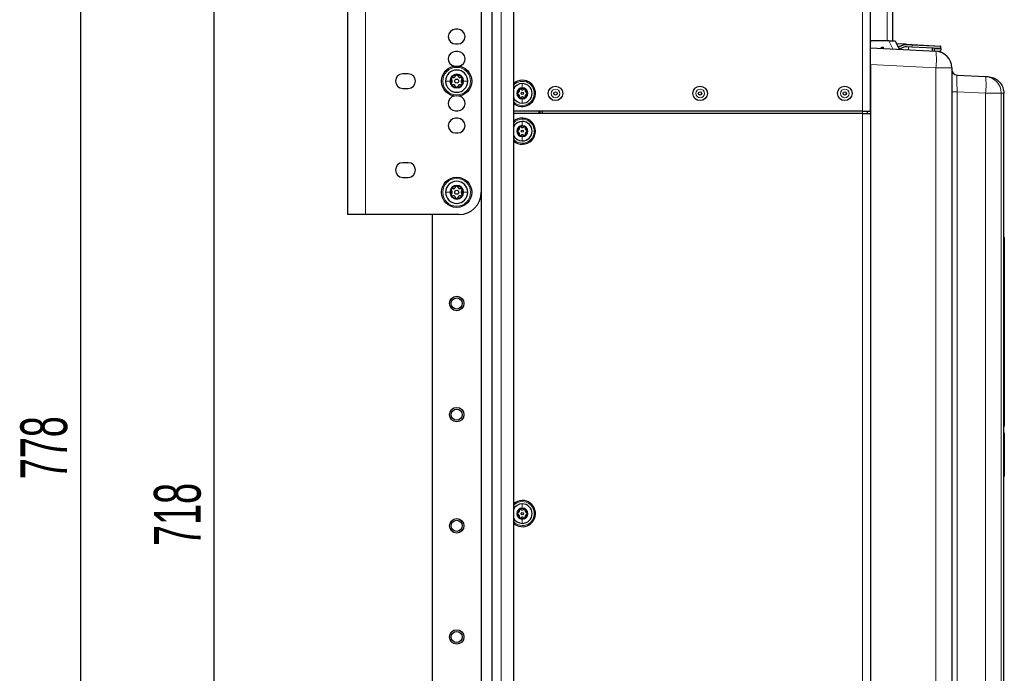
# Model space of a CAD drawing. Header units: millimetres. Extents: x 5 to 418, y 2 to 292.
# Tile 79 of 87: x 182 to 256, y 169 to 218. Entities that reach past the tile are written whole.
import ezdxf

# ---------------------------------------------------------------- set-up
doc = ezdxf.new("R2010")
doc.units = ezdxf.units.MM
doc.layers.add('SLD-0', color=7, linetype='Continuous')
doc.styles.add('SLDTEXTSTYLE0', font='TXT', dxfattribs={"width": 0.605})
doc.dimstyles.new('SLDDIMSTYLE0', dxfattribs={"dimtxt": 3.5, "dimasz": 3.302, "dimexe": 0, "dimexo": 0.0625, "dimgap": 0.875, "dimtad": 1, "dimlfac": 6, "dimrnd": 1e-09, "dimzin": 12, "dimdsep": 46, "dimtxsty": 'SLDTEXTSTYLE0', "dimsah": 1, "dimcen": 0.09, "dimadec": 0, "dimazin": 3, "dimtfac": 1, "dimtofl": 0, "dimtmove": 0, "dimatfit": 3, "dimfxl": 1, "dimfrac": 2, "dimtolj": 1, "dimtzin": 12, "dimarcsym": 0})

# ---------------------------------------------------------------- blocks, each defined once
blk = doc.blocks.new('_D_3')
at = {"layer": 'SLD-0', "color": 7}
for p, q in [((204.891, 242.039), (195.391, 242.039)), ((196.391, 122.372), (196.391, 242.039)), ((212.724, 242.039), (207.891, 242.039)), ((210.557, 122.372), (195.391, 122.372))]:
    blk.add_line(p, q, dxfattribs=at)
for points in [[(196.391, 242.039), (195.883, 238.737), (196.899, 238.737)], [(196.391, 122.372), (196.899, 125.674), (195.883, 125.674)]]:
    blk.add_solid(points, dxfattribs=at)
at = {"layer": 'SLD-0', "color": 7, "insert": (191.879, 178.195), "char_height": 3.5, "attachment_point": 1, "rotation": 90, "style": 'SLDTEXTSTYLE0'}
blk.add_mtext('718', dxfattribs=at)
blk = doc.blocks.new('_D_8')
at = {"layer": 'SLD-0', "color": 7}
for p, q in [((204.891, 252.039), (185.391, 252.039)), ((186.391, 252.039), (186.391, 122.372)), ((217.224, 252.039), (207.891, 252.039)), ((210.557, 122.372), (185.391, 122.372))]:
    blk.add_line(p, q, dxfattribs=at)
for points in [[(186.391, 252.039), (185.883, 248.737), (186.899, 248.737)], [(186.391, 122.372), (186.899, 125.674), (185.883, 125.674)]]:
    blk.add_solid(points, dxfattribs=at)
at = {"layer": 'SLD-0', "color": 7, "insert": (181.879, 183.195), "char_height": 3.5, "attachment_point": 1, "rotation": 90, "style": 'SLDTEXTSTYLE0'}
blk.add_mtext('778', dxfattribs=at)

msp = doc.modelspace()

# ---------------------------------------------------------------- linework, layer by layer
at = {"color": 7, "linetype": 'Continuous', "lineweight": 25}
for p, q in [((217.2238, 92.8721), (217.2238, 252.0387)), ((216.3905, 242.0387), (216.3905, 142.3721)), ((245.5405, 210.7887), (245.5405, 242.0387)), ((206.3905, 223.0387), (206.3905, 203.0387)), ((247.2072, 219.9221), (247.2072, 216.0667)), ((218.8072, 218.3683), (218.8072, 148.2092)), ((214.6405, 216.9221), (214.4738, 216.9221)), ((214.4738, 215.8221), (214.6405, 215.8221)), ((245.5405, 215.5387), (250.4559, 215.2811)), ((246.9313, 216.0667), (245.6238, 216.0667)), ((246.3738, 215.5721), (246.4988, 215.5721)), ((246.3738, 215.4951), (246.3738, 215.5721)), ((246.4988, 215.5721), (246.4988, 215.4885)), ((246.9313, 216.0667), (247.3911, 216.0667)), ((247.3911, 216.0667), (247.6898, 215.4261)), ((248.2276, 215.799), (247.4981, 215.8373)), ((247.6712, 215.6248), (248.0141, 215.7633)), ((247.7022, 215.4395), (247.6864, 215.4335)), ((248.0451, 215.5781), (247.7022, 215.4395)), ((248.2276, 215.799), (248.6624, 215.7762)), ((248.6528, 215.5932), (248.2586, 215.6138)), ((250.8165, 215.4798), (248.6528, 215.5932)), ((248.6624, 215.7762), (250.7928, 215.6646)), ((250.1893, 215.2951), (250.2006, 215.512)), ((250.3155, 215.4591), (250.31, 215.3029)), ((250.3171, 215.5059), (250.3155, 215.4591)), ((250.814, 215.433), (250.8058, 215.2769)), ((250.8165, 215.4798), (250.814, 215.433)), ((250.8165, 215.4798), (250.8243, 215.6296)), ((214.6405, 215.2554), (214.4738, 215.2554)), ((250.31, 215.3029), (250.3096, 215.2888)), ((250.7381, 215.2335), (250.8034, 215.2301)), ((250.8058, 215.2769), (250.8034, 215.2301)), ((245.5405, 214.2904), (245.5405, 159.7054)), ((251.6405, 214.0328), (251.6405, 128.0387)), ((210.9238, 213.5887), (210.5238, 213.5887)), ((252.0354, 213.4962), (254.1735, 213.3841)), ((254.1735, 213.3841), (254.3559, 213.3746)), ((210.5238, 212.4887), (210.9238, 212.4887)), ((255.5405, 212.1263), (255.5405, 212.1254)), ((255.5405, 134.7808), (255.5405, 212.1254)), ((214.4738, 210.8221), (214.6405, 210.8221)), ((214.6405, 210.2554), (214.4738, 210.2554)), ((244.9572, 210.7887), (218.8072, 210.7887)), ((244.9572, 210.6221), (218.8072, 210.6221)), ((220.7238, 210.6221), (220.7238, 210.7887)), ((220.8072, 210.6221), (220.8072, 210.7887)), ((220.9572, 210.7887), (220.9572, 210.6221)), ((244.9572, 210.7887), (245.5405, 210.7887)), ((244.9572, 210.6221), (245.5405, 210.6221)), ((245.2905, 210.7887), (245.2905, 210.6221)), ((245.5405, 210.6221), (245.5405, 150.6221)), ((214.4738, 209.1554), (214.6405, 209.1554)), ((210.9238, 206.9221), (210.5238, 206.9221)), ((210.5238, 205.8221), (210.9238, 205.8221)), ((207.7238, 203.0387), (206.3905, 203.0387)), ((214.7238, 203.0387), (207.7238, 203.0387)), ((212.7238, 203.0387), (212.7238, 164.7054)), ((255.5572, 201.3054), (255.5572, 187.3607)), ((255.5738, 201.1048), (255.5572, 201.1048)), ((255.5738, 200.9214), (255.5572, 200.9214)), ((255.5738, 200.9048), (255.5572, 200.9048)), ((255.5738, 200.7214), (255.5572, 200.7214)), ((255.5738, 200.7206), (255.5572, 200.7206)), ((255.5738, 200.7183), (255.5572, 200.7183)), ((255.5738, 201.1048), (255.5738, 200.9214)), ((255.5738, 200.9048), (255.5738, 200.9214)), ((255.5738, 200.9048), (255.5738, 200.7214)), ((255.5738, 193.1387), (255.5572, 193.1387)), ((255.5738, 193.1387), (255.5738, 192.9721)), ((255.5738, 192.9721), (255.5738, 190.6387)), ((255.5738, 190.4721), (255.5572, 190.4721)), ((255.5738, 190.6387), (255.5738, 190.4721)), ((255.5738, 189.7721), (255.5572, 189.7721)), ((255.5738, 189.7721), (255.5738, 189.6929)), ((255.5738, 189.6929), (255.5738, 188.3939)), ((255.5738, 188.1564), (255.5572, 188.1564)), ((255.5738, 188.098), (255.5572, 188.098)), ((255.5738, 188.1564), (255.5738, 188.3939)), ((255.5738, 188.1564), (255.5738, 188.098)), ((255.5738, 187.7314), (255.5738, 188.098)), ((255.5738, 187.7314), (255.5572, 187.7314)), ((255.5738, 187.7267), (255.5572, 187.7267)), ((255.5738, 187.4721), (255.5572, 187.4721)), ((255.5572, 187.3607), (255.5572, 187.194)), ((255.5738, 187.6975), (255.5738, 187.6387)), ((255.5738, 187.6387), (255.5738, 187.4721)), ((255.5572, 186.6497), (255.5572, 186.5664)), ((255.5572, 186.5664), (255.5572, 183.7789)), ((255.5405, 183.362), (255.5516, 183.4033))]:
    msp.add_line(p, q, dxfattribs=at)
at = {"color": 7, "linetype": 'Continuous', "lineweight": 18}
for p, q in [((217.8905, 92.8721), (217.8905, 252.0387)), ((244.9572, 210.7887), (244.9572, 242.0387)), ((207.7238, 223.0387), (207.7238, 203.0387)), ((246.7905, 219.9221), (246.7905, 216.0667)), ((247.2185, 215.4508), (246.9313, 216.0667)), ((247.6837, 215.5938), (247.6712, 215.6248)), ((248.0266, 215.7324), (247.6837, 215.5938)), ((248.0266, 215.7324), (248.0141, 215.7633)), ((248.2259, 215.7657), (248.2276, 215.799)), ((248.6606, 215.743), (248.2259, 215.7657)), ((248.3917, 215.3893), (248.4031, 215.6062)), ((248.6528, 215.5932), (248.6606, 215.743)), ((248.6606, 215.743), (248.6624, 215.7762)), ((250.8243, 215.6296), (248.6606, 215.743)), ((250.3155, 215.4591), (250.814, 215.433)), ((250.31, 215.3029), (250.8058, 215.2769)), ((250.4559, 214.0328), (245.5405, 214.2904)), ((250.4559, 128.0387), (250.4559, 214.0328)), ((251.6405, 214.0328), (250.4559, 214.0328)), ((252.0354, 212.2479), (251.6405, 212.2479)), ((252.0354, 212.2479), (252.0354, 134.8276)), ((254.1735, 212.1359), (252.0354, 212.2479)), ((254.1735, 134.9347), (254.1735, 212.1359)), ((254.1735, 212.1359), (255.338, 212.1359)), ((255.338, 212.1359), (255.338, 134.9347)), ((255.5405, 212.1254), (255.338, 212.1359)), ((244.9572, 210.6221), (244.9572, 210.7887)), ((244.9572, 150.6221), (244.9572, 210.6221)), ((255.5405, 201.3054), (255.5572, 201.3054)), ((255.5738, 192.9721), (255.5572, 192.9721)), ((255.5738, 190.6387), (255.5572, 190.6387)), ((255.5738, 189.6929), (255.5572, 189.6929)), ((255.5738, 188.3939), (255.5572, 188.3939)), ((255.5572, 187.3607), (255.5405, 187.3607)), ((255.5738, 187.6387), (255.5572, 187.6387)), ((255.5572, 186.5664), (255.5405, 186.5664)), ((255.5405, 183.7789), (255.5572, 183.7789)), ((255.5514, 183.7357), (255.5405, 183.6951))]:
    msp.add_line(p, q, dxfattribs=at)
at = {"color": 7, "linetype": 'Continuous', "lineweight": 18, "flags": 128}
msp.add_lwpolyline([(255.5405, 183.7389), (255.5475, 183.7369), (255.5514, 183.7357)], dxfattribs=at)
at = {"color": 7, "linetype": 'Continuous', "lineweight": 25}
for centre, radius in [((214.5572, 213.0387), 1.1333), ((214.5572, 213.0387), 0.1491), ((221.9572, 212.1221), 0.5442), ((232.7905, 212.1221), 0.5442), ((243.6238, 212.1221), 0.5442), ((219.4738, 212.1221), 0.0863), ((221.9572, 212.1221), 0.125), ((232.7905, 212.1221), 0.125), ((243.6238, 212.1221), 0.125), ((219.4738, 209.2887), 0.0863), ((214.5572, 204.7054), 1.1333), ((214.5572, 204.7054), 0.1491), ((214.5572, 196.3721), 0.5417), ((214.5572, 196.3721), 0.4167), ((214.5572, 188.0387), 0.5417), ((214.5572, 188.0387), 0.4167), ((219.4738, 180.6221), 0.0863), ((214.5572, 179.7054), 0.5417), ((214.5572, 179.7054), 0.4167), ((214.5572, 171.3721), 0.5417), ((214.5572, 171.3721), 0.4167)]:
    msp.add_circle(centre, radius, dxfattribs=at)
at = {"color": 7, "linetype": 'Continuous', "lineweight": 18}
for centre, radius in [((214.5572, 213.0387), 1.0333), ((221.9572, 212.1221), 0.3237), ((232.7905, 212.1221), 0.3237), ((243.6238, 212.1221), 0.3237), ((214.5572, 204.7054), 1.0333)]:
    msp.add_circle(centre, radius, dxfattribs=at)
at = {"color": 7, "linetype": 'Continuous', "lineweight": 25}
for centre, radius, start, end in [((214.4738, 216.3721), 0.55, 90, 270), ((214.6405, 216.3721), 0.55, 270, 90), ((245.6238, 215.9834), 0.0833, 90, 180), ((247.4839, 216.0883), 0.5, 284.246994, 292), ((248.2014, 215.2997), 0.5, 87, 112), ((248.2324, 215.1145), 0.5, 87, 112), ((250.791, 215.6313), 0.0333, 357, 87), ((214.4738, 214.7054), 0.55, 90, 262.007266), ((214.6405, 214.7054), 0.55, 277.992734, 90), ((250.3905, 214.0328), 1.25, 0, 87), ((214.5572, 213.0387), 0.8333, 0, 180), ((252.0572, 213.9123), 0.4167, 180, 267), ((210.5238, 213.0387), 0.55, 90, 270), ((210.9238, 213.0387), 0.55, 270, 90), ((214.5572, 213.0387), 0.5133, 0, 180), ((214.5572, 213.0387), 0.4667, 150, 210), ((214.5572, 213.0387), 0.4667, 90, 150), ((214.5572, 213.0387), 0.4667, 30, 90), ((214.5572, 213.0387), 0.4667, 330, 30), ((214.5572, 213.0387), 0.8333, 180, 0), ((214.5572, 213.0387), 0.5133, 180, 0), ((214.5572, 213.0387), 0.4667, 210, 270), ((214.5572, 213.0387), 0.4667, 270, 330), ((219.4738, 212.1221), 0.9833, 90, 132.684911), ((219.4738, 212.1221), 0.9833, 227.315089, 90), ((219.4738, 212.1221), 0.7333, 90, 155.380023), ((219.4738, 212.1221), 0.4125, 90, 270), ((219.4738, 212.1221), 0.375, 120, 180), ((219.4738, 212.1221), 0.375, 60, 120), ((219.4738, 212.1221), 0.7333, 270, 90), ((219.4738, 212.1221), 0.4125, 270, 90), ((219.4738, 212.1221), 0.375, 360, 60), ((214.4738, 211.3721), 0.55, 97.992734, 270), ((214.6405, 211.3721), 0.55, 270, 82.007266), ((219.4738, 212.1221), 0.7333, 204.619977, 270), ((219.4738, 212.1221), 0.375, 180, 240), ((219.4738, 212.1221), 0.375, 240, 300), ((219.4738, 212.1221), 0.375, 300, 360), ((214.4738, 209.7054), 0.55, 90, 270), ((214.6405, 209.7054), 0.55, 270, 90), ((219.4738, 209.2887), 0.9833, 227.315089, 132.684911), ((219.4738, 209.2887), 0.7333, 90, 155.380023), ((219.4738, 209.2887), 0.4125, 90, 270), ((219.4738, 209.2887), 0.375, 120, 180), ((219.4738, 209.2887), 0.375, 60, 120), ((219.4738, 209.2887), 0.7333, 270, 90), ((219.4738, 209.2887), 0.4125, 270, 90), ((219.4738, 209.2887), 0.375, 360, 60), ((219.4738, 209.2887), 0.7333, 204.619977, 270), ((219.4738, 209.2887), 0.375, 180, 240), ((219.4738, 209.2887), 0.375, 240, 300), ((219.4738, 209.2887), 0.375, 300, 360), ((210.5238, 206.3721), 0.55, 90, 270), ((210.9238, 206.3721), 0.55, 270, 90), ((214.5572, 204.7054), 0.8333, 360, 180), ((214.5572, 204.7054), 0.5133, 0, 180), ((214.5572, 204.7054), 0.4667, 90, 150), ((214.5572, 204.7054), 0.4667, 30, 90), ((214.5572, 204.7054), 0.8333, 180, 360), ((214.5572, 204.7054), 0.5133, 180, 0), ((214.5572, 204.7054), 0.4667, 150, 210), ((214.5572, 204.7054), 0.4667, 210, 270), ((214.5572, 204.7054), 0.4667, 270, 330), ((214.7238, 204.7054), 1.6667, 270, 0), ((214.5572, 204.7054), 0.4667, 330, 30), ((255.3905, 201.3054), 0.1667, 0, 25.841936), ((255.3905, 187.194), 0.1667, 334.158064, 0), ((255.3905, 186.6497), 0.1667, 0, 25.841936), ((219.4738, 180.6221), 0.9833, 90, 132.684911), ((219.4738, 180.6221), 0.9833, 227.315089, 90), ((219.4738, 180.6221), 0.7333, 90, 155.380023), ((219.4738, 180.6221), 0.4125, 90, 270), ((219.4738, 180.6221), 0.375, 120, 180), ((219.4738, 180.6221), 0.375, 60, 120), ((219.4738, 180.6221), 0.7333, 270, 90), ((219.4738, 180.6221), 0.4125, 270, 90), ((219.4738, 180.6221), 0.375, 360, 60), ((219.4738, 180.6221), 0.7333, 204.619977, 270), ((219.4738, 180.6221), 0.375, 180, 240), ((219.4738, 180.6221), 0.375, 240, 300), ((219.4738, 180.6221), 0.375, 300, 360)]:
    msp.add_arc(centre, radius, start, end, dxfattribs=at)
at = {"color": 7, "linetype": 'Continuous', "lineweight": 18}
for centre, radius, start, end in [((247.4839, 216.0883), 0.5333, 284.926311, 292), ((248.2014, 215.2997), 0.4667, 87, 112), ((244.4741, 214.657), 6.0143, 354.043308, 5.956692), ((248.1917, 212.76), 6.0143, 354.043308, 5.956692), ((254.0992, 212.1476), 1.2388, 359.458425, 86.562162), ((219.4738, 212.1221), 0.9, 270, 137.794554), ((219.4738, 212.1221), 0.9, 222.205446, 270), ((219.4738, 209.2887), 0.9, 222.205446, 90), ((219.4738, 209.2887), 0.9, 90, 137.794554), ((255.3931, 183.7789), 0.164, 344.751835, 359.998279), ((219.4738, 180.6221), 0.9, 270, 137.794554), ((219.4738, 180.6221), 0.9, 222.205446, 270)]:
    msp.add_arc(centre, radius, start, end, dxfattribs=at)
msp.add_ellipse((252.0572, 212.2433), major_axis=(-0.0218, 1.2529), ratio=0.0173368, start_param=6.2819735, end_param=7.8500308, dxfattribs=at)
at = {"color": 7, "linetype": 'Continuous', "lineweight": 25}
for points, knots in [([(214.153, 213.2721), (214.1485, 213.262), (214.1396, 213.2419), (214.1403, 213.2093), (214.1502, 213.1796), (214.1633, 213.1649), (214.1698, 213.1575)], [0, 0, 0, 0, 0.250032, 0.4996317, 0.7492275, 1, 1, 1, 1]), ([(214.2606, 213.3148), (214.251, 213.3168), (214.2317, 213.3207), (214.2011, 213.3145), (214.1724, 213.2988), (214.1595, 213.281), (214.153, 213.2721)], [0, 0, 0, 0, 0.249816, 0.4999076, 0.7501199, 1, 1, 1, 1]), ([(214.1698, 212.9199), (214.1836, 212.936), (214.2044, 212.9601), (214.2183, 213.0036), (214.2224, 213.0385), (214.2184, 213.0734), (214.2046, 213.1172), (214.1837, 213.1414), (214.1698, 213.1575)], [0, 0, 0, 0, 0.2491937, 0.3743301, 0.4989253, 0.6240038, 0.7497569, 1, 1, 1, 1]), ([(214.2606, 213.3148), (214.2814, 213.3109), (214.3127, 213.3049), (214.3573, 213.3146), (214.3895, 213.3285), (214.4178, 213.3495), (214.4488, 213.3833), (214.4593, 213.4135), (214.4664, 213.4336)], [0, 0, 0, 0, 0.2492191, 0.3743567, 0.4989469, 0.6240198, 0.7497675, 1, 1, 1, 1]), ([(214.5572, 213.5054), (214.5462, 213.5043), (214.5244, 213.502), (214.4965, 213.485), (214.4757, 213.4616), (214.4695, 213.443), (214.4664, 213.4336)], [0, 0, 0, 0, 0.2499898, 0.4996108, 0.7491272, 1, 1, 1, 1]), ([(214.648, 213.4336), (214.6449, 213.4429), (214.6387, 213.4616), (214.6179, 213.485), (214.59, 213.502), (214.5681, 213.5043), (214.5572, 213.5054)], [0, 0, 0, 0, 0.2498531, 0.4999013, 0.7501145, 1, 1, 1, 1]), ([(214.648, 213.4336), (214.655, 213.4136), (214.6654, 213.3835), (214.6962, 213.3498), (214.7243, 213.3288), (214.7566, 213.3148), (214.8014, 213.3049), (214.8328, 213.3108), (214.8537, 213.3148)], [0, 0, 0, 0, 0.2492203, 0.374358, 0.498948, 0.6240206, 0.749768, 1, 1, 1, 1]), ([(214.9613, 213.2721), (214.9549, 213.281), (214.942, 213.2988), (214.9133, 213.3144), (214.8827, 213.3207), (214.8634, 213.3168), (214.8537, 213.3148)], [0, 0, 0, 0, 0.24985796, 0.49946675, 0.74901133, 1, 1, 1, 1]), ([(214.9445, 213.1575), (214.9307, 213.1415), (214.9099, 213.1174), (214.8961, 213.0739), (214.892, 213.039), (214.896, 213.004), (214.9098, 212.9603), (214.9306, 212.9361), (214.9445, 212.9199)], [0, 0, 0, 0, 0.24919366, 0.3743301, 0.49892526, 0.62400376, 0.74975694, 1, 1, 1, 1]), ([(214.9445, 213.1575), (214.9511, 213.1649), (214.9641, 213.1796), (214.974, 213.2093), (214.9748, 213.242), (214.9658, 213.262), (214.9613, 213.2721)], [0, 0, 0, 0, 0.24980599, 0.50005449, 0.75030941, 1, 1, 1, 1]), ([(254.3559, 213.3746), (254.3583, 213.3745), (254.4298, 213.3706), (254.6399, 213.3407), (254.9691, 213.2048), (255.2848, 212.9203), (255.4992, 212.547), (255.5267, 212.2665), (255.5405, 212.1263)], [0, 0, 0, 0, 0.0037153, 0.1138665, 0.3361641, 0.5577007, 0.7788433, 1, 1, 1, 1]), ([(214.1698, 212.9199), (214.1633, 212.9126), (214.1502, 212.8979), (214.1403, 212.8682), (214.1395, 212.8355), (214.1485, 212.8154), (214.153, 212.8054)], [0, 0, 0, 0, 0.24980599, 0.50005449, 0.75030941, 1, 1, 1, 1]), ([(214.153, 212.8054), (214.1595, 212.7965), (214.1724, 212.7787), (214.201, 212.763), (214.2317, 212.7567), (214.2509, 212.7607), (214.2606, 212.7627)], [0, 0, 0, 0, 0.249858, 0.4994668, 0.7490113, 1, 1, 1, 1]), ([(214.4664, 212.6439), (214.4594, 212.6639), (214.4489, 212.6939), (214.4182, 212.7277), (214.39, 212.7487), (214.3577, 212.7627), (214.3129, 212.7726), (214.2815, 212.7666), (214.2606, 212.7627)], [0, 0, 0, 0, 0.2492203, 0.374358, 0.498948, 0.6240206, 0.749768, 1, 1, 1, 1]), ([(214.4664, 212.6439), (214.4695, 212.6345), (214.4757, 212.6159), (214.4964, 212.5925), (214.5243, 212.5755), (214.5462, 212.5732), (214.5572, 212.5721)], [0, 0, 0, 0, 0.2498531, 0.4999013, 0.7501145, 1, 1, 1, 1]), ([(214.5572, 212.5721), (214.5681, 212.5732), (214.59, 212.5755), (214.6179, 212.5924), (214.6386, 212.6158), (214.6449, 212.6345), (214.648, 212.6439)], [0, 0, 0, 0, 0.2499898, 0.4996108, 0.7491272, 1, 1, 1, 1]), ([(214.8537, 212.7627), (214.8329, 212.7666), (214.8016, 212.7726), (214.757, 212.7628), (214.7248, 212.7489), (214.6965, 212.728), (214.6655, 212.6941), (214.655, 212.664), (214.648, 212.6439)], [0, 0, 0, 0, 0.24921908, 0.37435669, 0.49894691, 0.62401981, 0.74976746, 1, 1, 1, 1]), ([(214.8537, 212.7627), (214.8634, 212.7607), (214.8826, 212.7567), (214.9133, 212.763), (214.942, 212.7787), (214.9549, 212.7965), (214.9613, 212.8054)], [0, 0, 0, 0, 0.249816, 0.4999076, 0.7501199, 1, 1, 1, 1]), ([(214.9613, 212.8054), (214.9658, 212.8154), (214.9748, 212.8355), (214.974, 212.8682), (214.9641, 212.8978), (214.9511, 212.9126), (214.9445, 212.9199)], [0, 0, 0, 0, 0.250032, 0.4996317, 0.7492275, 1, 1, 1, 1]), ([(219.2863, 212.4468), (219.2792, 212.4416), (219.2649, 212.4313), (219.2523, 212.4083), (219.2472, 212.3836), (219.2504, 212.3681), (219.252, 212.3604)], [0, 0, 0, 0, 0.2498571, 0.4994664, 0.7490114, 1, 1, 1, 1]), ([(219.3784, 212.4334), (219.3725, 212.4386), (219.3607, 212.4491), (219.3368, 212.457), (219.3105, 212.4577), (219.2944, 212.4504), (219.2863, 212.4468)], [0, 0, 0, 0, 0.2498071, 0.5000551, 0.7503094, 1, 1, 1, 1]), ([(219.3784, 212.4334), (219.3913, 212.4222), (219.4106, 212.4055), (219.4456, 212.3944), (219.4736, 212.3911), (219.5017, 212.3943), (219.5369, 212.4054), (219.5563, 212.4222), (219.5693, 212.4334)], [0, 0, 0, 0, 0.2491679, 0.3743031, 0.4989033, 0.6239875, 0.7497462, 1, 1, 1, 1]), ([(219.6613, 212.4468), (219.6533, 212.4504), (219.6371, 212.4577), (219.6109, 212.457), (219.5871, 212.4491), (219.5752, 212.4386), (219.5693, 212.4334)], [0, 0, 0, 0, 0.250033, 0.4996315, 0.7492277, 1, 1, 1, 1]), ([(219.6957, 212.3604), (219.6973, 212.3681), (219.7004, 212.3836), (219.6954, 212.4082), (219.6828, 212.4313), (219.6685, 212.4416), (219.6613, 212.4468)], [0, 0, 0, 0, 0.2498147, 0.4999078, 0.7501201, 1, 1, 1, 1]), ([(219.1565, 212.195), (219.149, 212.1925), (219.1341, 212.1876), (219.1152, 212.1709), (219.1016, 212.1485), (219.0997, 212.1309), (219.0988, 212.1221)], [0, 0, 0, 0, 0.2498519, 0.4999015, 0.7501147, 1, 1, 1, 1]), ([(219.0988, 212.1221), (219.0997, 212.1133), (219.1016, 212.0957), (219.1152, 212.0733), (219.134, 212.0566), (219.149, 212.0516), (219.1565, 212.0491)], [0, 0, 0, 0, 0.2499907, 0.4996106, 0.7491271, 1, 1, 1, 1]), ([(219.1565, 212.195), (219.1726, 212.2006), (219.1968, 212.2091), (219.2239, 212.2338), (219.2407, 212.2564), (219.252, 212.2823), (219.26, 212.3183), (219.2552, 212.3436), (219.252, 212.3604)], [0, 0, 0, 0, 0.249201, 0.3743378, 0.4989316, 0.6240084, 0.74976, 1, 1, 1, 1]), ([(219.252, 211.8838), (219.2552, 211.9005), (219.26, 211.9256), (219.2521, 211.9614), (219.241, 211.9874), (219.2241, 212.0101), (219.1969, 212.035), (219.1727, 212.0435), (219.1565, 212.0491)], [0, 0, 0, 0, 0.2491995, 0.3743362, 0.4989302, 0.6240074, 0.7497593, 1, 1, 1, 1]), ([(219.252, 211.8838), (219.2504, 211.876), (219.2472, 211.8606), (219.2523, 211.8359), (219.2648, 211.8129), (219.2792, 211.8025), (219.2863, 211.7973)], [0, 0, 0, 0, 0.24981472, 0.49990781, 0.75012012, 1, 1, 1, 1]), ([(219.2863, 211.7973), (219.2944, 211.7937), (219.3105, 211.7865), (219.3368, 211.7871), (219.3606, 211.795), (219.3725, 211.8055), (219.3784, 211.8108)], [0, 0, 0, 0, 0.250033, 0.4996315, 0.7492277, 1, 1, 1, 1]), ([(219.5693, 211.8108), (219.5564, 211.8219), (219.537, 211.8386), (219.5021, 211.8497), (219.4741, 211.853), (219.446, 211.8498), (219.4108, 211.8387), (219.3913, 211.822), (219.3784, 211.8108)], [0, 0, 0, 0, 0.2491679, 0.3743031, 0.4989033, 0.6239875, 0.7497462, 1, 1, 1, 1]), ([(219.5693, 211.8108), (219.5752, 211.8055), (219.587, 211.7951), (219.6109, 211.7871), (219.6371, 211.7865), (219.6533, 211.7937), (219.6613, 211.7973)], [0, 0, 0, 0, 0.2498071, 0.5000551, 0.7503094, 1, 1, 1, 1]), ([(219.6613, 211.7973), (219.6685, 211.8025), (219.6828, 211.8128), (219.6954, 211.8359), (219.7004, 211.8605), (219.6973, 211.876), (219.6957, 211.8838)], [0, 0, 0, 0, 0.2498571, 0.4994664, 0.7490114, 1, 1, 1, 1]), ([(219.6957, 212.3604), (219.6925, 212.3436), (219.6877, 212.3185), (219.6956, 212.2827), (219.7067, 212.2568), (219.7236, 212.234), (219.7507, 212.2091), (219.775, 212.2007), (219.7911, 212.195)], [0, 0, 0, 0, 0.2491995, 0.3743362, 0.4989302, 0.6240074, 0.7497593, 1, 1, 1, 1]), ([(219.7911, 212.0491), (219.7751, 212.0435), (219.7509, 212.0351), (219.7238, 212.0104), (219.7069, 211.9877), (219.6957, 211.9618), (219.6877, 211.9258), (219.6925, 211.9006), (219.6957, 211.8838)], [0, 0, 0, 0, 0.249201, 0.3743378, 0.4989316, 0.6240084, 0.74976, 1, 1, 1, 1]), ([(219.8488, 212.1221), (219.8479, 212.1309), (219.8461, 212.1484), (219.8325, 212.1708), (219.8137, 212.1875), (219.7987, 212.1925), (219.7911, 212.195)], [0, 0, 0, 0, 0.2499907, 0.4996106, 0.7491271, 1, 1, 1, 1]), ([(219.7911, 212.0491), (219.7986, 212.0516), (219.8136, 212.0566), (219.8324, 212.0732), (219.8461, 212.0957), (219.8479, 212.1133), (219.8488, 212.1221)], [0, 0, 0, 0, 0.2498519, 0.4999015, 0.7501147, 1, 1, 1, 1]), ([(219.1565, 209.3617), (219.1726, 209.3673), (219.1968, 209.3757), (219.2239, 209.4004), (219.2407, 209.4231), (219.252, 209.449), (219.26, 209.485), (219.2552, 209.5102), (219.252, 209.527)], [0, 0, 0, 0, 0.249201, 0.3743378, 0.4989316, 0.6240084, 0.74976, 1, 1, 1, 1]), ([(219.2863, 209.6135), (219.2792, 209.6083), (219.2649, 209.598), (219.2523, 209.5749), (219.2472, 209.5503), (219.2504, 209.5348), (219.252, 209.527)], [0, 0, 0, 0, 0.2498571, 0.4994664, 0.7490114, 1, 1, 1, 1]), ([(219.3784, 209.6), (219.3725, 209.6053), (219.3607, 209.6157), (219.3368, 209.6237), (219.3105, 209.6243), (219.2944, 209.6171), (219.2863, 209.6135)], [0, 0, 0, 0, 0.2498071, 0.5000551, 0.7503094, 1, 1, 1, 1]), ([(219.3784, 209.6), (219.3913, 209.5889), (219.4106, 209.5722), (219.4456, 209.5611), (219.4736, 209.5578), (219.5017, 209.561), (219.5369, 209.5721), (219.5563, 209.5888), (219.5693, 209.6)], [0, 0, 0, 0, 0.24916786, 0.37430311, 0.49890328, 0.62398745, 0.74974625, 1, 1, 1, 1]), ([(219.6613, 209.6135), (219.6533, 209.6171), (219.6371, 209.6243), (219.6109, 209.6237), (219.5871, 209.6158), (219.5752, 209.6053), (219.5693, 209.6)], [0, 0, 0, 0, 0.250033, 0.4996315, 0.7492277, 1, 1, 1, 1]), ([(219.6957, 209.527), (219.6973, 209.5348), (219.7004, 209.5502), (219.6954, 209.5749), (219.6828, 209.5979), (219.6685, 209.6083), (219.6613, 209.6135)], [0, 0, 0, 0, 0.2498147, 0.4999078, 0.7501201, 1, 1, 1, 1]), ([(219.6957, 209.527), (219.6925, 209.5103), (219.6877, 209.4852), (219.6956, 209.4494), (219.7067, 209.4234), (219.7236, 209.4007), (219.7507, 209.3758), (219.775, 209.3673), (219.7911, 209.3617)], [0, 0, 0, 0, 0.2491995, 0.3743362, 0.4989302, 0.6240074, 0.7497593, 1, 1, 1, 1]), ([(219.1565, 209.3617), (219.149, 209.3592), (219.1341, 209.3542), (219.1152, 209.3376), (219.1016, 209.3151), (219.0997, 209.2975), (219.0988, 209.2887)], [0, 0, 0, 0, 0.24985187, 0.49990154, 0.75011466, 1, 1, 1, 1]), ([(219.0988, 209.2887), (219.0997, 209.2799), (219.1016, 209.2624), (219.1152, 209.24), (219.134, 209.2233), (219.149, 209.2183), (219.1565, 209.2158)], [0, 0, 0, 0, 0.2499907, 0.4996106, 0.7491271, 1, 1, 1, 1]), ([(219.252, 209.0504), (219.2552, 209.0672), (219.26, 209.0923), (219.2521, 209.1281), (219.241, 209.154), (219.2241, 209.1768), (219.1969, 209.2017), (219.1727, 209.2101), (219.1565, 209.2158)], [0, 0, 0, 0, 0.2491995, 0.3743362, 0.4989302, 0.6240074, 0.7497593, 1, 1, 1, 1]), ([(219.252, 209.0504), (219.2504, 209.0427), (219.2472, 209.0272), (219.2523, 209.0026), (219.2648, 208.9795), (219.2792, 208.9692), (219.2863, 208.964)], [0, 0, 0, 0, 0.2498147, 0.4999078, 0.7501201, 1, 1, 1, 1]), ([(219.2863, 208.964), (219.2944, 208.9604), (219.3105, 208.9531), (219.3368, 208.9538), (219.3606, 208.9617), (219.3725, 208.9722), (219.3784, 208.9774)], [0, 0, 0, 0, 0.25003302, 0.49963153, 0.74922769, 1, 1, 1, 1]), ([(219.5693, 208.9774), (219.5564, 208.9886), (219.537, 209.0053), (219.5021, 209.0164), (219.4741, 209.0197), (219.446, 209.0165), (219.4108, 209.0054), (219.3913, 208.9886), (219.3784, 208.9774)], [0, 0, 0, 0, 0.2491679, 0.3743031, 0.4989033, 0.6239875, 0.7497462, 1, 1, 1, 1]), ([(219.5693, 208.9774), (219.5752, 208.9722), (219.587, 208.9617), (219.6109, 208.9538), (219.6371, 208.9531), (219.6533, 208.9604), (219.6613, 208.964)], [0, 0, 0, 0, 0.2498071, 0.5000551, 0.7503094, 1, 1, 1, 1]), ([(219.6613, 208.964), (219.6685, 208.9692), (219.6828, 208.9795), (219.6954, 209.0025), (219.7004, 209.0272), (219.6973, 209.0427), (219.6957, 209.0504)], [0, 0, 0, 0, 0.2498571, 0.4994664, 0.7490114, 1, 1, 1, 1]), ([(219.7911, 209.2158), (219.7751, 209.2102), (219.7509, 209.2017), (219.7238, 209.177), (219.7069, 209.1544), (219.6957, 209.1285), (219.6877, 209.0925), (219.6925, 209.0672), (219.6957, 209.0504)], [0, 0, 0, 0, 0.24920104, 0.37433782, 0.49893155, 0.62400843, 0.74976002, 1, 1, 1, 1]), ([(219.8488, 209.2887), (219.8479, 209.2975), (219.8461, 209.3151), (219.8325, 209.3375), (219.8137, 209.3542), (219.7987, 209.3592), (219.7911, 209.3617)], [0, 0, 0, 0, 0.24999065, 0.49961057, 0.74912711, 1, 1, 1, 1]), ([(219.7911, 209.2158), (219.7986, 209.2183), (219.8136, 209.2232), (219.8324, 209.2399), (219.8461, 209.2623), (219.8479, 209.2799), (219.8488, 209.2887)], [0, 0, 0, 0, 0.2498519, 0.4999015, 0.7501147, 1, 1, 1, 1]), ([(214.2606, 204.9815), (214.2814, 204.9775), (214.3127, 204.9716), (214.3573, 204.9813), (214.3895, 204.9952), (214.4178, 205.0162), (214.4488, 205.05), (214.4593, 205.0802), (214.4664, 205.1003)], [0, 0, 0, 0, 0.2492191, 0.3743567, 0.4989469, 0.6240198, 0.7497675, 1, 1, 1, 1]), ([(214.5572, 205.1721), (214.5462, 205.1709), (214.5244, 205.1687), (214.4965, 205.1517), (214.4757, 205.1283), (214.4695, 205.1096), (214.4664, 205.1003)], [0, 0, 0, 0, 0.2499898, 0.4996108, 0.7491272, 1, 1, 1, 1]), ([(214.648, 205.1003), (214.6449, 205.1096), (214.6387, 205.1282), (214.6179, 205.1517), (214.59, 205.1687), (214.5681, 205.1709), (214.5572, 205.1721)], [0, 0, 0, 0, 0.2498531, 0.4999013, 0.7501145, 1, 1, 1, 1]), ([(214.648, 205.1003), (214.655, 205.0803), (214.6654, 205.0502), (214.6962, 205.0165), (214.7243, 204.9955), (214.7566, 204.9815), (214.8014, 204.9715), (214.8328, 204.9775), (214.8537, 204.9815)], [0, 0, 0, 0, 0.24922033, 0.37435801, 0.49894799, 0.62402062, 0.74976801, 1, 1, 1, 1]), ([(214.153, 204.9387), (214.1485, 204.9287), (214.1396, 204.9086), (214.1403, 204.876), (214.1502, 204.8463), (214.1633, 204.8316), (214.1698, 204.8242)], [0, 0, 0, 0, 0.250032, 0.4996317, 0.7492275, 1, 1, 1, 1]), ([(214.1698, 204.5866), (214.1633, 204.5793), (214.1502, 204.5646), (214.1403, 204.5349), (214.1395, 204.5022), (214.1485, 204.4821), (214.153, 204.4721)], [0, 0, 0, 0, 0.249806, 0.5000545, 0.7503094, 1, 1, 1, 1]), ([(214.2606, 204.9815), (214.251, 204.9835), (214.2317, 204.9874), (214.2011, 204.9811), (214.1724, 204.9655), (214.1595, 204.9476), (214.153, 204.9387)], [0, 0, 0, 0, 0.249816, 0.4999076, 0.7501199, 1, 1, 1, 1]), ([(214.153, 204.4721), (214.1595, 204.4632), (214.1724, 204.4454), (214.201, 204.4297), (214.2317, 204.4234), (214.2509, 204.4273), (214.2606, 204.4293)], [0, 0, 0, 0, 0.249858, 0.4994668, 0.7490113, 1, 1, 1, 1]), ([(214.1698, 204.5866), (214.1836, 204.6027), (214.2044, 204.6268), (214.2183, 204.6703), (214.2224, 204.7051), (214.2184, 204.7401), (214.2046, 204.7838), (214.1837, 204.8081), (214.1698, 204.8242)], [0, 0, 0, 0, 0.2491937, 0.3743301, 0.4989253, 0.6240038, 0.7497569, 1, 1, 1, 1]), ([(214.4664, 204.3105), (214.4594, 204.3305), (214.4489, 204.3606), (214.4182, 204.3943), (214.39, 204.4153), (214.3577, 204.4293), (214.3129, 204.4393), (214.2815, 204.4333), (214.2606, 204.4293)], [0, 0, 0, 0, 0.2492203, 0.374358, 0.498948, 0.6240206, 0.749768, 1, 1, 1, 1]), ([(214.4664, 204.3105), (214.4695, 204.3012), (214.4757, 204.2826), (214.4964, 204.2591), (214.5243, 204.2421), (214.5462, 204.2399), (214.5572, 204.2387)], [0, 0, 0, 0, 0.2498531, 0.4999013, 0.7501145, 1, 1, 1, 1]), ([(214.5572, 204.2387), (214.5681, 204.2399), (214.59, 204.2421), (214.6179, 204.2591), (214.6386, 204.2825), (214.6449, 204.3012), (214.648, 204.3105)], [0, 0, 0, 0, 0.2499898, 0.4996108, 0.7491272, 1, 1, 1, 1]), ([(214.8537, 204.4293), (214.8329, 204.4333), (214.8016, 204.4392), (214.757, 204.4295), (214.7248, 204.4156), (214.6965, 204.3946), (214.6655, 204.3608), (214.655, 204.3306), (214.648, 204.3105)], [0, 0, 0, 0, 0.2492191, 0.3743567, 0.4989469, 0.6240198, 0.7497675, 1, 1, 1, 1]), ([(214.9613, 204.9387), (214.9549, 204.9476), (214.942, 204.9654), (214.9133, 204.9811), (214.8827, 204.9874), (214.8634, 204.9835), (214.8537, 204.9815)], [0, 0, 0, 0, 0.24985796, 0.49946675, 0.74901133, 1, 1, 1, 1]), ([(214.8537, 204.4293), (214.8634, 204.4273), (214.8826, 204.4234), (214.9133, 204.4297), (214.942, 204.4453), (214.9549, 204.4632), (214.9613, 204.4721)], [0, 0, 0, 0, 0.249816, 0.4999076, 0.7501199, 1, 1, 1, 1]), ([(214.9445, 204.8242), (214.9307, 204.8081), (214.9099, 204.784), (214.8961, 204.7405), (214.892, 204.7057), (214.896, 204.6707), (214.9098, 204.627), (214.9306, 204.6027), (214.9445, 204.5866)], [0, 0, 0, 0, 0.2491937, 0.3743301, 0.4989253, 0.6240038, 0.7497569, 1, 1, 1, 1]), ([(214.9445, 204.8242), (214.9511, 204.8315), (214.9641, 204.8462), (214.974, 204.8759), (214.9748, 204.9086), (214.9658, 204.9287), (214.9613, 204.9387)], [0, 0, 0, 0, 0.249806, 0.5000545, 0.7503094, 1, 1, 1, 1]), ([(214.9613, 204.4721), (214.9658, 204.4821), (214.9748, 204.5022), (214.974, 204.5348), (214.9641, 204.5645), (214.9511, 204.5792), (214.9445, 204.5866)], [0, 0, 0, 0, 0.250032, 0.4996317, 0.7492275, 1, 1, 1, 1]), ([(255.5515, 183.4033), (255.5515, 183.4049), (255.5515, 183.4081), (255.5515, 183.4366), (255.5515, 183.4826), (255.5514, 183.5481), (255.5514, 183.6306), (255.5514, 183.7008), (255.5514, 183.7357)], [0, 0, 0, 0, 0.1623262, 0.3300186, 0.497789, 0.6657929, 0.8338741, 1, 1, 1, 1]), ([(255.5572, 183.7789), (255.5572, 183.6818), (255.5572, 183.4871), (255.5572, 183.4598), (255.5572, 183.4462)], [0, 0, 0, 0, 0.498968, 1, 1, 1, 1]), ([(219.1565, 180.695), (219.149, 180.6925), (219.1341, 180.6876), (219.1152, 180.6709), (219.1016, 180.6485), (219.0997, 180.6309), (219.0988, 180.6221)], [0, 0, 0, 0, 0.2498519, 0.4999015, 0.7501147, 1, 1, 1, 1]), ([(219.1565, 180.695), (219.1726, 180.7006), (219.1968, 180.7091), (219.2239, 180.7338), (219.2407, 180.7564), (219.252, 180.7823), (219.26, 180.8183), (219.2552, 180.8436), (219.252, 180.8604)], [0, 0, 0, 0, 0.249201, 0.3743378, 0.4989316, 0.6240084, 0.74976, 1, 1, 1, 1]), ([(219.2863, 180.9468), (219.2792, 180.9416), (219.2649, 180.9313), (219.2523, 180.9083), (219.2472, 180.8836), (219.2504, 180.8681), (219.252, 180.8604)], [0, 0, 0, 0, 0.2498571, 0.4994664, 0.7490114, 1, 1, 1, 1]), ([(219.3784, 180.9334), (219.3725, 180.9386), (219.3607, 180.9491), (219.3368, 180.957), (219.3105, 180.9577), (219.2944, 180.9504), (219.2863, 180.9468)], [0, 0, 0, 0, 0.24980712, 0.50005507, 0.75030939, 1, 1, 1, 1]), ([(219.3784, 180.9334), (219.3913, 180.9222), (219.4106, 180.9055), (219.4456, 180.8944), (219.4736, 180.8911), (219.5017, 180.8943), (219.5369, 180.9054), (219.5563, 180.9222), (219.5693, 180.9334)], [0, 0, 0, 0, 0.2491679, 0.3743031, 0.4989033, 0.6239875, 0.7497462, 1, 1, 1, 1]), ([(219.6613, 180.9468), (219.6533, 180.9504), (219.6371, 180.9577), (219.6109, 180.957), (219.5871, 180.9491), (219.5752, 180.9386), (219.5693, 180.9334)], [0, 0, 0, 0, 0.250033, 0.4996315, 0.7492277, 1, 1, 1, 1]), ([(219.6957, 180.8604), (219.6973, 180.8681), (219.7004, 180.8836), (219.6954, 180.9082), (219.6828, 180.9313), (219.6685, 180.9416), (219.6613, 180.9468)], [0, 0, 0, 0, 0.2498147, 0.4999078, 0.7501201, 1, 1, 1, 1]), ([(219.6957, 180.8604), (219.6925, 180.8436), (219.6877, 180.8185), (219.6956, 180.7827), (219.7067, 180.7568), (219.7236, 180.734), (219.7507, 180.7091), (219.775, 180.7007), (219.7911, 180.695)], [0, 0, 0, 0, 0.2491995, 0.3743362, 0.4989302, 0.6240074, 0.7497593, 1, 1, 1, 1]), ([(219.8488, 180.6221), (219.8479, 180.6309), (219.8461, 180.6484), (219.8325, 180.6708), (219.8137, 180.6875), (219.7987, 180.6925), (219.7911, 180.695)], [0, 0, 0, 0, 0.24999065, 0.49961057, 0.74912711, 1, 1, 1, 1]), ([(219.0988, 180.6221), (219.0997, 180.6133), (219.1016, 180.5957), (219.1152, 180.5733), (219.134, 180.5566), (219.149, 180.5516), (219.1565, 180.5491)], [0, 0, 0, 0, 0.2499907, 0.4996106, 0.7491271, 1, 1, 1, 1]), ([(219.252, 180.3838), (219.2552, 180.4005), (219.26, 180.4256), (219.2521, 180.4614), (219.241, 180.4874), (219.2241, 180.5101), (219.1969, 180.535), (219.1727, 180.5435), (219.1565, 180.5491)], [0, 0, 0, 0, 0.2491995, 0.3743362, 0.4989302, 0.6240074, 0.7497593, 1, 1, 1, 1]), ([(219.252, 180.3838), (219.2504, 180.376), (219.2472, 180.3606), (219.2523, 180.3359), (219.2648, 180.3129), (219.2792, 180.3025), (219.2863, 180.2973)], [0, 0, 0, 0, 0.2498147, 0.4999078, 0.7501201, 1, 1, 1, 1]), ([(219.2863, 180.2973), (219.2944, 180.2937), (219.3105, 180.2865), (219.3368, 180.2871), (219.3606, 180.295), (219.3725, 180.3055), (219.3784, 180.3108)], [0, 0, 0, 0, 0.250033, 0.4996315, 0.7492277, 1, 1, 1, 1]), ([(219.5693, 180.3108), (219.5564, 180.3219), (219.537, 180.3386), (219.5021, 180.3497), (219.4741, 180.353), (219.446, 180.3498), (219.4108, 180.3387), (219.3913, 180.322), (219.3784, 180.3108)], [0, 0, 0, 0, 0.2491679, 0.3743031, 0.4989033, 0.6239875, 0.7497462, 1, 1, 1, 1]), ([(219.5693, 180.3108), (219.5752, 180.3055), (219.587, 180.2951), (219.6109, 180.2871), (219.6371, 180.2865), (219.6533, 180.2937), (219.6613, 180.2973)], [0, 0, 0, 0, 0.2498071, 0.5000551, 0.7503094, 1, 1, 1, 1]), ([(219.6613, 180.2973), (219.6685, 180.3025), (219.6828, 180.3128), (219.6954, 180.3359), (219.7004, 180.3605), (219.6973, 180.376), (219.6957, 180.3838)], [0, 0, 0, 0, 0.2498571, 0.4994664, 0.7490114, 1, 1, 1, 1]), ([(219.7911, 180.5491), (219.7751, 180.5435), (219.7509, 180.5351), (219.7238, 180.5104), (219.7069, 180.4877), (219.6957, 180.4618), (219.6877, 180.4258), (219.6925, 180.4006), (219.6957, 180.3838)], [0, 0, 0, 0, 0.249201, 0.3743378, 0.4989316, 0.6240084, 0.74976, 1, 1, 1, 1]), ([(219.7911, 180.5491), (219.7986, 180.5516), (219.8136, 180.5566), (219.8324, 180.5732), (219.8461, 180.5957), (219.8479, 180.6133), (219.8488, 180.6221)], [0, 0, 0, 0, 0.2498519, 0.4999015, 0.7501147, 1, 1, 1, 1])]:
    msp.add_open_spline(points, degree=3, knots=knots, dxfattribs=at)
at = {"color": 7, "linetype": 'Continuous', "lineweight": 18}
for points in [[(213.7238, 213.0387), (213.7669, 213.0387), (213.8531, 213.0387), (213.9802, 213.0387), (214.0438, 213.0387)], [(215.3905, 213.0387), (215.3474, 213.0387), (215.2613, 213.0387), (215.1341, 213.0387), (215.0705, 213.0387)], [(219.4738, 212.8554), (219.4738, 212.8103), (219.4738, 212.7201), (219.4738, 212.5964), (219.4738, 212.5346)], [(219.4738, 211.3887), (219.4738, 211.4338), (219.4738, 211.5241), (219.4738, 211.6477), (219.4738, 211.7096)], [(219.4738, 210.0221), (219.4738, 209.977), (219.4738, 209.8867), (219.4738, 209.7631), (219.4738, 209.7012)], [(219.4738, 208.5554), (219.4738, 208.6005), (219.4738, 208.6907), (219.4738, 208.8144), (219.4738, 208.8762)], [(213.7238, 204.7054), (213.7669, 204.7054), (213.8531, 204.7054), (213.9802, 204.7054), (214.0438, 204.7054)], [(215.3905, 204.7054), (215.3474, 204.7054), (215.2613, 204.7054), (215.1341, 204.7054), (215.0705, 204.7054)], [(219.4738, 181.3554), (219.4738, 181.3103), (219.4738, 181.2201), (219.4738, 181.0964), (219.4738, 181.0346)], [(219.4738, 179.8887), (219.4738, 179.9338), (219.4738, 180.0241), (219.4738, 180.1477), (219.4738, 180.2096)]]:
    msp.add_open_spline(points, degree=3, dxfattribs=at)

# ---------------------------------------------------------------- dimensions: what is measured, and where the dimension line sits
at = {"layer": 'SLD-0', "color": 7}
for base, p1, p2, picture, middle in [((186.3905, 122.3721), (217.2238, 252.0387), (210.5572, 122.3721), '_D_8', (186.3905, 187.2054)), ((196.3905, 242.0387), (210.5572, 122.3721), (212.7238, 242.0387), '_D_3', (196.3905, 182.2054))]:
    dim = msp.add_linear_dim(base=base, p1=p1, p2=p2, angle=90, dimstyle='SLDDIMSTYLE0', dxfattribs=at)
    dim.commit()
    dim.dimension.update_dxf_attribs({"geometry": picture, "text_midpoint": middle, "dimtype": 160})

doc.saveas('drawing.dxf')
